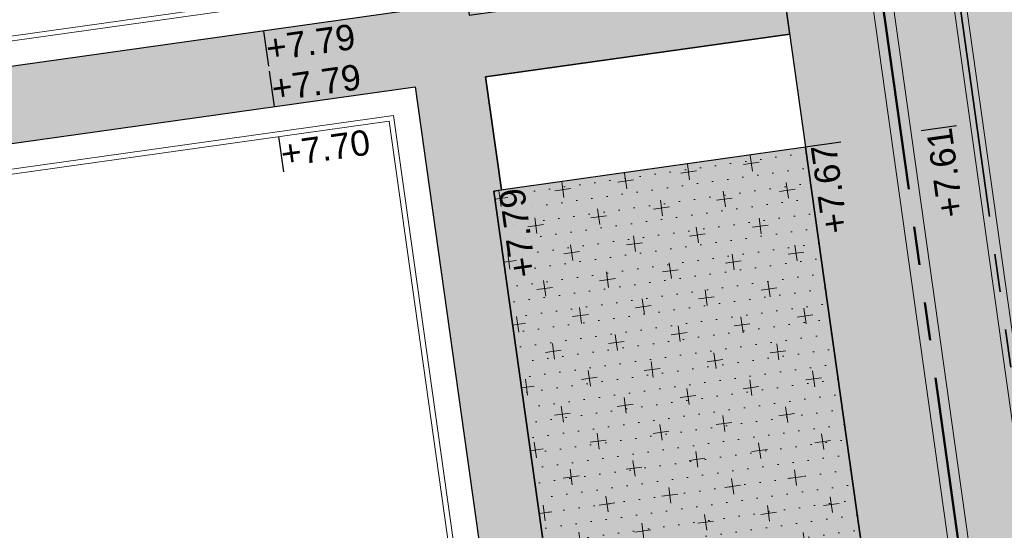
# Model space of a CAD drawing. Extents: x 98477 to 100410, y 398052 to 398969.
# Tile 5 of 256: x 98570 to 98589, y 398079 to 398089. Entities that reach past the tile are written whole.
import ezdxf
from ezdxf.enums import TextEntityAlignment as Align

# ---------------------------------------------------------------- set-up
doc = ezdxf.new("R2010")
doc.units = 0
for name, pattern in [('AL-MATERIAALS', [2, 1, -1]), ('AL-NUTSTRACE', [17, 5, -3.5, 0, -3.5, 5]), ('RI-DWA', [9.75, 4.5, -0.75, 0.75, -0.75, 0.75, -0.75, 0.75, -0.75]), ('RI-RWA', [8.25, 4.5, -0.75, 0.75, -0.75, 0.75, -0.75])]:
    doc.linetypes.add(name, pattern=pattern)
for name, color, linetype, lineweight in [('N-KO-kantbegrenzing grondwerk', 70, 'Continuous', 25), ('N-KO-kantverharding', 2, 'Continuous', 25), ('N-RI-DWA hoofdriool', 24, 'RI-DWA', 35), ('N-RI-DWA hoofdriool buiswand', 24, 'Continuous', 13), ('N-RI-RWA hoofdriool', 162, 'RI-RWA', 50), ('N-RI-RWA hoofdriool buiswand', 162, 'Continuous', 13), ("N-VH-arcering 'MAT' grijs 251", 251, 'Continuous', 18), ('N-VH-arcering halfverharding', 8, 'Continuous', 9), ('N-VH-arcering printbeton', 8, 'Continuous', 9), ('X-AL-hoogtelijn - Niv 1', 1, 'AL-HOOGTELIJN', 18), ('X-AL-materiaalscheiding', 1, 'AL-MATERIAALS', 18), ('X-AL-nutstrace VERWERKT', 252, 'AL-NUTSTRACE', 18), ('X-AL-planthoogte VERWERKT', 180, 'Continuous', 25)]:
    doc.layers.add(name, color=color, linetype=linetype, lineweight=lineweight)
doc.layers.add('X-AL-contourlijnen', color=30, linetype='Continuous', plot=False)
doc.layers.add('X-AL-hulplijn', color=30, linetype='Continuous', plot=False)
doc.styles.add('CS Annotative', font='arial.ttf')
doc.styles.get("Standard").update_dxf_attribs({"font": 'txt.shx'})
doc.linetypes.add('AL-HOOGTELIJN', pattern='A,10,-1.5,["H",Standard,S=0.9,R=0,X=-0.3,Y=-0.45],-1.5,30', length=43)

# ---------------------------------------------------------------- blocks, each defined once
blk = doc.blocks.new('*U157')
at = {"layer": 'X-AL-hulplijn', "flags": 128}
blk.add_lwpolyline([(0.3465938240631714, 0.04871058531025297), (-0.3465938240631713, -0.04871058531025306)], dxfattribs=at)
at = {"layer": 'X-AL-planthoogte VERWERKT', "linetype": 'Continuous', "style": 'CS Annotative'}
blk.add_attdef('HOOGTE-LINKS', text='', height=0.5, rotation=97.99999999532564, dxfattribs=at).set_placement((-1.455191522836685e-11, 0), align=Align.MIDDLE_RIGHT)
blk = doc.blocks.new('*U156')
at = {"layer": 'X-AL-hulplijn', "flags": 128}
blk.add_lwpolyline([(0.3465938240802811, 0.04871058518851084), (-0.3465938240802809, -0.04871058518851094)], dxfattribs=at)
at = {"layer": 'X-AL-planthoogte VERWERKT', "linetype": 'Continuous', "style": 'CS Annotative'}
blk.add_attdef('HOOGTE-LINKS', text='', height=0.5, rotation=97.99999997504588, dxfattribs=at).set_placement((0, 0), align=Align.MIDDLE_RIGHT)
blk = doc.blocks.new('*U161')
at = {"layer": 'X-AL-hulplijn', "flags": 128}
blk.add_lwpolyline([(-0.04871058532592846, 0.3465938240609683), (0.04871058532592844, -0.3465938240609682)], dxfattribs=at)
at = {"layer": 'X-AL-planthoogte VERWERKT', "linetype": 'Continuous', "style": 'CS Annotative'}
blk.add_attdef('HOOGTE-RECHTS', text='', height=0.4999999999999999, rotation=172.0000000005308, dxfattribs=at).set_placement((-1.010860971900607e-11, -1.04677717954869e-11), align=Align.MIDDLE_LEFT)

msp = doc.modelspace()

# ---------------------------------------------------------------- hatches: boundary and pattern name
at = {"layer": "N-VH-arcering 'MAT' grijs 251"}
h = msp.add_hatch(color=256, dxfattribs=at)
h.dxf.hatch_style = 1
edge = h.paths.add_edge_path()
edge.add_line((98801.70985258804, 398275.5025756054), (98759.07881222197, 398269.5111736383))
edge.add_arc((98758.55691309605, 398273.2246788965), 3.749999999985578, 188.0000000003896, 277.9999999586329, ccw=False)
edge.add_line((98754.84340783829, 398272.7027797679), (98754.7320693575, 398273.4949942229))
edge.add_arc((98759.43584268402, 398274.1560664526), 4.75000000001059, 98.00000000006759, 188.0000000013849, ccw=False)
edge.add_line((98758.77477045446, 398278.859839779), (98802.64364589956, 398285.0252081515))
edge.add_arc((98800.79960231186, 398298.1462600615), 13.24999999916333, 278.0000000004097, 315.3695932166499)
edge.add_arc((98814.32101528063, 398284.7981743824), 5.750000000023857, 97.99999999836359, 135.3695932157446, ccw=False)
edge.add_line((98813.52076995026, 398290.4922157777), (98817.94515990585, 398291.114023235))
edge.add_arc((98818.74540523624, 398285.4199818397), 5.750000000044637, 8.00000000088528, 97.99999999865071, ccw=False)
edge.add_line((98824.43944663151, 398286.2202271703), (98832.12180180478, 398231.5574297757))
edge.add_arc((98824.4472242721, 398230.4788382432), 7.74999999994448, -36.90337989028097, 8.000000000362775, ccw=False)
edge.add_line((98830.64450586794, 398225.8252159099), (98822.02531955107, 398214.3469478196))
edge.add_arc((98828.62242576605, 398209.3930917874), 8.249999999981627, 143.0966201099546, 188.000000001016)
edge.add_line((98820.45271419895, 398208.2449137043), (98820.95212056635, 398204.6914527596))
edge.add_line((98820.95212056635, 398204.6914527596), (98824.98814049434, 398175.9736787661))
edge.add_line((98824.98814049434, 398175.9736787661), (98826.34507822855, 398166.3185650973))
edge.add_arc((98829.56344945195, 398166.7708776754), 3.249999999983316, 187.9999999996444, 277.9999999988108)
edge.add_line((98830.01576203, 398163.552506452), (98845.49611657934, 398165.7281284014))
edge.add_line((98845.49611657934, 398165.7281284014), (98850.05134969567, 398166.3683246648))
edge.add_line((98850.05134969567, 398166.3683246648), (98871.26042709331, 398169.349066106))
edge.add_line((98871.26042709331, 398169.349066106), (98879.77673248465, 398170.5459547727))
edge.add_line((98879.77673248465, 398170.5459547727), (98895.91810200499, 398172.8144763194))
edge.add_line((98895.91810200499, 398172.8144763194), (98895.01347684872, 398179.2512187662))
edge.add_line((98895.01347684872, 398179.2512187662), (98835.84495974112, 398170.9356259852))
edge.add_arc((98835.18388751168, 398175.6393993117), 4.749999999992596, 188.0000000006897, 277.9999999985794, ccw=False)
edge.add_line((98830.48011418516, 398174.9783270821), (98825.97718274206, 398207.0183491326))
edge.add_arc((98833.65176027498, 398208.096940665), 7.750000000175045, 143.0966201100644, 188.0000000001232, ccw=False)
edge.add_line((98827.4544786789, 398212.7505629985), (98836.07366499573, 398224.2288310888))
edge.add_arc((98829.47655878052, 398229.1826871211), 8.250000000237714, 323.096620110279, 367.9999999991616)
edge.add_line((98837.64627034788, 398230.3308652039), (98837.34238794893, 398232.4931008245))
edge.add_line((98837.34238794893, 398232.4931008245), (98837.34238780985, 398232.493100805))
edge.add_line((98837.34238780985, 398232.493100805), (98829.68786739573, 398286.9578446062))
edge.add_arc((98835.38190879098, 398287.7580899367), 5.749999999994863, 97.99999999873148, 188.0000000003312, ccw=False)
edge.add_line((98834.58166346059, 398293.452131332), (98882.50500414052, 398300.1873176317))
edge.add_arc((98883.61838894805, 398292.2651730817), 8.000000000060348, 11.632034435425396, 97.9999999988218, ccw=False)
edge.add_line((98891.45409032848, 398293.8781776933), (98890.9995, 398296.0865))
edge.add_line((98890.9995, 398296.0865), (98889.023, 398305.688))
edge.add_line((98889.023, 398305.688), (98888.557, 398307.974))
edge.add_line((98888.557, 398307.974), (98887.38477368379, 398314.7597044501))
edge.add_arc((98879.50153614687, 398313.3978799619), 8.00000000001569, -82.00000000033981, 9.801079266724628, ccw=False)
edge.add_line((98880.6149209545, 398305.475735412), (98872.94460748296, 398304.3977431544))
edge.add_arc((98872.42270835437, 398308.1112484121), 3.749999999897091, 189.4265010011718, 278.00000000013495, ccw=False)
edge.add_arc((92946.7354543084, 397324.3039467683), 6003.049999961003, 9.42650100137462, 10.61166010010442)
edge.add_line((98847.1206531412, 398429.7738954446), (98842.31285519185, 398429.0982035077))
edge.add_arc((92946.7354539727, 397324.3039467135), 5998.200000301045, 9.428546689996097, 10.613773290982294, ccw=False)
edge.add_arc((98860.08948650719, 398306.4687901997), 3.840166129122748, -81.43407539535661, 6.657381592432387, ccw=False)
edge.add_line((98860.66146879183, 398302.6714605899), (98847.18483033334, 398300.7774425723))
edge.add_line((98847.18483033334, 398300.7774425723), (98842.62959721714, 398300.1372463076))
edge.add_line((98842.62959721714, 398300.1372463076), (98820.15051205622, 398296.9780169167))
edge.add_arc((98819.35026672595, 398302.672058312), 5.749999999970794, 187.9999999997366, 277.99999999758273, ccw=False)
edge.add_line((98813.65622533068, 398301.8718129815), (98812.30624625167, 398311.4774132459))
edge.add_line((98812.30624625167, 398311.4774132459), (98811.1093575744, 398319.9937186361))
edge.add_line((98811.1093575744, 398319.9937186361), (98809.24443803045, 398333.2633107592))
edge.add_line((98809.24443803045, 398333.2633107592), (98808.67382831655, 398337.3234098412))
edge.add_line((98808.67382831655, 398337.3234098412), (98807.71353391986, 398344.1562595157))
edge.add_line((98807.71353391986, 398344.1562595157), (98807.70657526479, 398344.2057729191))
edge.add_line((98807.70657526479, 398344.2057729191), (98811.66764753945, 398344.7624653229))
edge.add_line((98811.66764753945, 398344.7624653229), (98829.49247277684, 398347.2675811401))
edge.add_line((98829.49247277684, 398347.2675811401), (98831.96814294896, 398347.6155138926))
edge.add_line((98831.96814294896, 398347.6155138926), (98831.06351779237, 398354.0522563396))
edge.add_line((98831.06351779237, 398354.0522563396), (98828.58784762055, 398353.704323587))
edge.add_line((98828.58784762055, 398353.704323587), (98810.76302238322, 398351.1992077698))
edge.add_line((98810.76302238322, 398351.1992077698), (98806.80195010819, 398350.6425153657))
edge.add_line((98806.80195010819, 398350.6425153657), (98806.79499145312, 398350.6920287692))
edge.add_line((98806.79499145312, 398350.6920287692), (98805.14616655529, 398362.4240275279))
edge.add_line((98805.14616655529, 398362.4240275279), (98805.04836903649, 398363.119893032))
edge.add_line((98805.04836903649, 398363.119893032), (98803.99065346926, 398370.6459303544))
edge.add_line((98803.99065346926, 398370.6459303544), (98802.48758397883, 398381.3408254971))
edge.add_line((98802.48758397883, 398381.3408254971), (98801.4298684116, 398388.8668628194))
edge.add_line((98801.4298684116, 398388.8668628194), (98799.92679892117, 398399.561757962))
edge.add_line((98799.92679892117, 398399.561757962), (98798.86908335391, 398407.0877952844))
edge.add_line((98798.86908335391, 398407.0877952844), (98797.36601386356, 398417.7826904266))
edge.add_line((98797.36601386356, 398417.7826904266), (98796.79540414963, 398421.8427895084))
edge.add_line((98796.79540414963, 398421.8427895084), (98795.88382033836, 398428.3290453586))
edge.add_line((98795.88382033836, 398428.3290453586), (98795.87686168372, 398428.3785587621))
edge.add_line((98795.87686168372, 398428.3785587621), (98799.83793395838, 398428.9352511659))
edge.add_line((98799.83793395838, 398428.9352511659), (98817.66275919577, 398431.4403669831))
edge.add_line((98817.66275919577, 398431.4403669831), (98820.13842936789, 398431.7882997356))
edge.add_line((98820.13842936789, 398431.7882997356), (98819.2338042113, 398438.2250421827))
edge.add_line((98819.2338042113, 398438.2250421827), (98816.75813403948, 398437.87710943))
edge.add_line((98816.75813403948, 398437.87710943), (98798.93330880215, 398435.3719936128))
edge.add_line((98798.93330880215, 398435.3719936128), (98794.9722365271, 398434.8153012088))
edge.add_line((98794.9722365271, 398434.8153012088), (98794.96527787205, 398434.8648146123))
edge.add_line((98794.96527787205, 398434.8648146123), (98793.37870452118, 398446.1538705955))
edge.add_line((98793.37870452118, 398446.1538705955), (98792.73850825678, 398450.7091037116))
edge.add_line((98792.73850825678, 398450.7091037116), (98789.33816684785, 398474.9037900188))
edge.add_line((98789.33816684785, 398474.9037900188), (98783.89169246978, 398474.1383379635))
edge.add_line((98783.89169246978, 398474.1383379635), (98786.76317609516, 398453.7066703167))
edge.add_arc((98782.05940276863, 398453.0455980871), 4.750000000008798, -82.0000000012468, 7.999999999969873, ccw=False)
edge.add_line((98782.72047499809, 398448.3418247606), (98773.11487473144, 398446.9918456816))
edge.add_line((98773.11487473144, 398446.9918456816), (98764.5985693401, 398445.7949570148))
edge.add_line((98764.5985693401, 398445.7949570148), (98743.40683266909, 398442.8166526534))
edge.add_line((98743.40683266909, 398442.8166526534), (98734.89052727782, 398441.6197639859))
edge.add_line((98734.89052727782, 398441.6197639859), (98611.80020633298, 398424.3205475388))
edge.add_line((98611.80020633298, 398424.3205475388), (98607.65702311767, 398453.8008279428))
edge.add_arc((98611.6373665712, 398454.1216500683), 3.993251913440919, 101.39182936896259, 184.6081706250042, ccw=False)
edge.add_line((98610.84862924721, 398458.0362323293), (98611.83889731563, 398458.1754054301))
edge.add_line((98611.83889731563, 398458.1754054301), (98639.5664032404, 398462.0722522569))
edge.add_line((98639.5664032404, 398462.0722522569), (98641.54693937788, 398462.3505984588))
edge.add_line((98641.54693937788, 398462.3505984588), (98659.37176461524, 398464.8557142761))
edge.add_line((98659.37176461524, 398464.8557142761), (98661.84743478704, 398465.2036470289))
edge.add_line((98661.84743478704, 398465.2036470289), (98660.94280963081, 398471.6403894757))
edge.add_line((98660.94280963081, 398471.6403894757), (98649.90132066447, 398470.0886093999))
edge.add_line((98649.90132066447, 398470.0886093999), (98624.64948491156, 398466.5396953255))
edge.add_line((98624.64948491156, 398466.5396953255), (98622.66894877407, 398466.2613491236))
edge.add_line((98622.66894877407, 398466.2613491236), (98604.84412353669, 398463.7562333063))
edge.add_line((98604.84412353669, 398463.7562333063), (98602.86358739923, 398463.4778871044))
edge.add_line((98602.86358739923, 398463.4778871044), (98594.9414428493, 398462.3645022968))
edge.add_line((98594.9414428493, 398462.3645022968), (98576.27488975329, 398459.7410893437))
edge.add_line((98576.27488975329, 398459.7410893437), (98577.17951490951, 398453.3043468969))
edge.add_line((98577.17951490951, 398453.3043468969), (98578.1697829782, 398453.4435199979))
edge.add_line((98578.1697829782, 398453.4435199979), (98598.47059208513, 398456.2943364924))
edge.add_arc((98598.79151287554, 398452.3139562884), 3.993296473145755, 11.424909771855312, 94.60953932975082, ccw=False)
edge.add_line((98602.70568277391, 398453.1049624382), (98606.84886598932, 398423.6246820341))
edge.add_line((98606.84886598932, 398423.6246820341), (98548.81915716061, 398415.4691383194))
edge.add_arc((98548.15808493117, 398420.172911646), 4.750000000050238, 188.0000000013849, 277.99999999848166, ccw=False)
edge.add_line((98543.45431160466, 398419.5118394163), (98539.76818545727, 398445.7399897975))
edge.add_line((98539.76818545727, 398445.7399897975), (98538.97597100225, 398445.6286513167))
edge.add_line((98538.97597100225, 398445.6286513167), (98538.73241807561, 398447.361620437))
edge.add_line((98538.73241807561, 398447.361620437), (98534.77134580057, 398446.8049280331))
edge.add_line((98534.77134580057, 398446.8049280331), (98536.52992450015, 398434.2919904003))
edge.add_line((98536.52992450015, 398434.2919904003), (98537.17012076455, 398429.7367572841))
edge.add_line((98537.17012076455, 398429.7367572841), (98538.39484405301, 398421.0223982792))
edge.add_line((98538.39484405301, 398421.0223982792), (98539.03504031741, 398416.467165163))
edge.add_line((98539.03504031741, 398416.467165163), (98541.02521566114, 398402.30633178))
edge.add_line((98541.02521566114, 398402.30633178), (98541.66541192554, 398397.7510986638))
edge.add_line((98541.66541192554, 398397.7510986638), (98543.65558726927, 398383.5902652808))
edge.add_line((98543.65558726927, 398383.5902652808), (98544.29578353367, 398379.0350321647))
edge.add_line((98544.29578353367, 398379.0350321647), (98545.60401068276, 398369.7265123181))
edge.add_arc((98543.87104156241, 398369.4829593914), 1.750000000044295, -82.00000000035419, 7.99999999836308, ccw=False)
edge.add_line((98544.11459448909, 398367.7499902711), (98522.47723718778, 398364.7090580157))
edge.add_line((98522.47723718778, 398364.7090580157), (98523.21485462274, 398359.4606372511))
edge.add_line((98523.21485462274, 398359.4606372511), (98545.05026553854, 398362.5294041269))
edge.add_line((98545.05026553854, 398362.5294041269), (98549.60549865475, 398363.1696003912))
edge.add_line((98549.60549865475, 398363.1696003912), (98564.16243926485, 398365.2154449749))
edge.add_arc((98564.82351149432, 398360.5116716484), 4.749999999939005, 8.000000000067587, 97.99999999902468, ccw=False)
edge.add_line((98569.5272848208, 398361.172743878), (98576.49985717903, 398311.5603136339))
edge.add_arc((98571.7960838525, 398310.8992414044), 4.749999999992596, -82.0000000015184, 7.999999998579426, ccw=False)
edge.add_line((98572.45715608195, 398306.1954680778), (98563.84182388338, 398304.9846620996))
edge.add_line((98563.84182388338, 398304.9846620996), (98559.28659076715, 398304.3444658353))
edge.add_line((98559.28659076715, 398304.3444658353), (98541.0161448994, 398301.7767221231))
edge.add_line((98541.0161448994, 398301.7767221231), (98541.7537623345, 398296.5283013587))
edge.add_line((98541.7537623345, 398296.5283013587), (98553.88454617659, 398298.2331718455))
edge.add_arc((98554.12809910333, 398296.5002027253), 1.749999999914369, 7.999999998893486, 98.0000000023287, ccw=False)
edge.add_line((98555.86106822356, 398296.7437556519), (98557.35022040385, 398286.1478873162))
edge.add_line((98557.35022040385, 398286.1478873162), (98557.99041666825, 398281.5926542))
edge.add_line((98557.99041666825, 398281.5926542), (98560.13368242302, 398266.3425259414))
edge.add_line((98560.13368242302, 398266.3425259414), (98560.77387868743, 398261.7872928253))
edge.add_line((98560.77387868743, 398261.7872928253), (98562.9171444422, 398246.5371645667))
edge.add_line((98562.9171444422, 398246.5371645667), (98563.5573407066, 398241.9819314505))
edge.add_line((98563.5573407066, 398241.9819314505), (98565.70060646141, 398226.7318031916))
edge.add_line((98565.70060646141, 398226.7318031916), (98566.34080272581, 398222.1765700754))
edge.add_line((98566.34080272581, 398222.1765700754), (98567.56552601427, 398213.4622110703))
edge.add_line((98567.56552601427, 398213.4622110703), (98568.20572227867, 398208.9069779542))
edge.add_line((98568.20572227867, 398208.9069779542), (98576.53105717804, 398149.6691420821))
edge.add_line((98576.53105717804, 398149.6691420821), (98576.55610833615, 398149.4908938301))
edge.add_line((98576.55610833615, 398149.4908938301), (98535.4599834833, 398143.7152101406))
edge.add_line((98535.4599834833, 398143.7152101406), (98536.3465161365, 398137.4072025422))
edge.add_line((98536.3465161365, 398137.4072025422), (98537.33678420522, 398137.5463756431))
edge.add_line((98537.33678420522, 398137.5463756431), (98577.44264098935, 398143.1828862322))
edge.add_line((98577.44264098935, 398143.1828862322), (98578.76478544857, 398133.7753395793))
edge.add_line((98578.76478544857, 398133.7753395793), (98538.65892866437, 398128.1388289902))
edge.add_line((98538.65892866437, 398128.1388289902), (98537.66866059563, 398127.9996558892))
edge.add_line((98537.66866059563, 398127.9996558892), (98538.57328575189, 398121.5629134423))
edge.add_line((98538.57328575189, 398121.5629134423), (98579.66941060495, 398127.3385971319))
edge.add_line((98579.66941060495, 398127.3385971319), (98579.67636925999, 398127.2890837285))
edge.add_line((98579.67636925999, 398127.2890837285), (98580.7660946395, 398119.5352847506))
edge.add_line((98580.7660946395, 398119.5352847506), (98582.57534495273, 398106.6617998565))
edge.add_line((98582.57534495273, 398106.6617998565), (98583.06245080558, 398103.1958616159))
edge.add_line((98583.06245080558, 398103.1958616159), (98584.87170111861, 398090.3223767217))
edge.add_line((98584.87170111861, 398090.3223767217), (98585.35880697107, 398086.8564384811))
edge.add_line((98585.35880697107, 398086.8564384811), (98587.16805728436, 398073.9829535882))
edge.add_line((98587.16805728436, 398073.9829535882), (98588.14928671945, 398067.0011433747))
edge.add_arc((98585.92118356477, 398066.6880038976), 2.249999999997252, -71.05267843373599, 7.999999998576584, ccw=False)
edge.add_line((98586.6517556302, 398064.5599145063), (98587.08769329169, 398064.7095716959))
edge.add_line((98587.08769329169, 398064.7095716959), (98595.76511800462, 398067.6885274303))
edge.add_line((98595.76511800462, 398067.6885274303), (98596.09256923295, 398067.8009412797))
edge.add_arc((98595.36199716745, 398069.9290306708), 2.249999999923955, 187.9999999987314, 288.947321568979, ccw=False)
edge.add_line((98593.13389401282, 398069.6158911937), (98582.46560133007, 398145.5247379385))
edge.add_arc((98587.16937465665, 398146.1858101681), 4.750000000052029, 98.00000000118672, 187.9999999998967, ccw=False)
edge.add_line((98586.50830242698, 398150.8895834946), (98609.06670264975, 398154.0599598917))
edge.add_line((98609.06670264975, 398154.0599598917), (98621.30783352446, 398156.2004915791))
edge.add_line((98621.30783352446, 398156.2004915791), (98618.71337939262, 398174.6609919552))
edge.add_line((98618.71337939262, 398174.6609919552), (98600.88855415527, 398172.155876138))
edge.add_line((98600.88855415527, 398172.155876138), (98602.70587460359, 398159.2249692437))
edge.add_line((98602.70587460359, 398159.2249692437), (98585.67326382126, 398156.8311919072))
edge.add_arc((98585.08617653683, 398161.633146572), 4.837710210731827, 189.0296070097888, 276.97039299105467, ccw=False)
edge.add_line((98580.30841826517, 398160.8738930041), (98573.6350680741, 398208.3572469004))
edge.add_line((98573.6350680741, 398208.3572469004), (98572.71652560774, 398214.8930161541))
edge.add_line((98572.71652560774, 398214.8930161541), (98570.01656744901, 398234.1042166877))
edge.add_line((98570.01656744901, 398234.1042166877), (98569.09802498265, 398240.6399859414))
edge.add_line((98569.09802498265, 398240.6399859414), (98568.63179509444, 398243.9573839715))
edge.add_line((98568.63179509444, 398243.9573839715), (98568.16556520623, 398247.2747820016))
edge.add_arc((98572.86933853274, 398247.9358542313), 4.74999999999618, 98.00000000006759, 188.0000000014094, ccw=False)
edge.add_line((98572.20826630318, 398252.6396275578), (98597.85620928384, 398256.2442108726))
edge.add_line((98597.85620928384, 398256.2442108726), (98604.39197853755, 398257.1627533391))
edge.add_line((98604.39197853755, 398257.1627533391), (98619.64210679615, 398259.3060190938))
edge.add_line((98619.64210679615, 398259.3060190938), (98626.17787604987, 398260.2245615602))
edge.add_line((98626.17787604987, 398260.2245615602), (98639.44746817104, 398262.089481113))
edge.add_line((98639.44746817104, 398262.089481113), (98639.4969815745, 398262.096439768))
edge.add_line((98639.4969815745, 398262.096439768), (98640.05367397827, 398258.1353674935))
edge.add_line((98640.05367397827, 398258.1353674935), (98641.8629242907, 398245.2618825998))
edge.add_line((98641.8629242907, 398245.2618825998), (98642.14127049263, 398243.2813464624))
edge.add_line((98642.14127049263, 398243.2813464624), (98643.25465530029, 398235.3592019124))
edge.add_line((98643.25465530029, 398235.3592019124), (98644.5767997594, 398225.9516552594))
edge.add_line((98644.5767997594, 398225.9516552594), (98646.03811731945, 398215.5538405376))
edge.add_line((98646.03811731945, 398215.5538405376), (98646.38605007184, 398213.0781703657))
edge.add_line((98646.38605007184, 398213.0781703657), (98652.82279251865, 398213.9827955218))
edge.add_line((98652.82279251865, 398213.9827955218), (98652.47485976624, 398216.4584656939))
edge.add_line((98652.47485976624, 398216.4584656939), (98651.70940771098, 398221.904940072))
edge.add_line((98651.70940771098, 398221.904940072), (98651.43106150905, 398223.8854762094))
edge.add_line((98651.43106150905, 398223.8854762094), (98649.62181119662, 398236.758961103))
edge.add_line((98649.62181119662, 398236.758961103), (98649.34346499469, 398238.7394972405))
edge.add_line((98649.34346499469, 398238.7394972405), (98646.49041642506, 398259.0399926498))
edge.add_line((98646.49041642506, 398259.0399926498), (98645.93372402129, 398263.0010649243))
edge.add_line((98645.93372402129, 398263.0010649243), (98645.98323742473, 398263.0080235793))
edge.add_line((98645.98323742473, 398263.0080235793), (98654.39783815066, 398264.1906185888))
edge.add_line((98654.39783815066, 398264.1906185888), (98722.62535253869, 398273.7793704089))
edge.add_line((98722.62535253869, 398273.7793704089), (98731.14165792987, 398274.9762590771))
edge.add_line((98731.14165792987, 398274.9762590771), (98743.97026282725, 398276.7792019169))
edge.add_arc((98744.55735011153, 398271.9772472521), 4.837710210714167, 9.02960700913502, 96.9703929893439, ccw=False)
edge.add_line((98749.33510838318, 398272.73650082), (98750.7268393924, 398262.8338201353))
edge.add_line((98750.7268393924, 398262.8338201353), (98752.41029510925, 398263.0704144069))
edge.add_line((98752.41029510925, 398263.0704144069), (98756.96552822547, 398263.7106106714))
edge.add_line((98756.96552822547, 398263.7106106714), (98772.21565648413, 398265.8538764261))
edge.add_line((98772.21565648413, 398265.8538764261), (98776.77088960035, 398266.4940726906))
edge.add_line((98776.77088960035, 398266.4940726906), (98795.98209013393, 398269.1940308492))
edge.add_line((98795.98209013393, 398269.1940308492), (98800.53732325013, 398269.8342271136))
edge.add_line((98800.53732325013, 398269.8342271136), (98802.46834598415, 398270.1056146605))
edge.add_line((98802.46834598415, 398270.1056146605), (98801.70985258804, 398275.5025756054))
edge = h.paths.add_edge_path(flags=16)
edge.add_line((98744.0622075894, 398333.4636472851), (98751.98435213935, 398334.5770320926))
edge.add_line((98751.98435213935, 398334.5770320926), (98753.96600319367, 398334.8555349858))
edge.add_line((98753.96600319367, 398334.8555349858), (98764.36270300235, 398336.316695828))
edge.add_line((98764.36270300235, 398336.316695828), (98764.36270299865, 398336.3166958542))
edge.add_line((98764.36270299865, 398336.3166958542), (98766.34323913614, 398336.5950420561))
edge.add_line((98766.34323913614, 398336.5950420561), (98774.26538368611, 398337.7084268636))
edge.add_line((98774.26538368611, 398337.7084268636), (98774.24729118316, 398337.8371617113))
edge.add_line((98774.24729118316, 398337.8371617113), (98802.48973650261, 398341.8063785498))
edge.add_line((98802.48973650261, 398341.8063785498), (98803.0185942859, 398338.0433598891))
edge.add_line((98803.0185942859, 398338.0433598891), (98808.47417984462, 398299.2248515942))
edge.add_arc((98800.79960231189, 398298.1462600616), 7.750000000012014, -82.00000000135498, 8.000000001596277, ccw=False)
edge.add_line((98801.87819384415, 398290.4716825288), (98771.96746476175, 398286.2680036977))
edge.add_line((98771.96746476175, 398286.2680036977), (98767.41223164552, 398285.6278074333))
edge.add_line((98767.41223164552, 398285.6278074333), (98755.13290759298, 398283.9020609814))
edge.add_line((98755.13290759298, 398283.9020609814), (98746.61660220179, 398282.7051723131))
edge.add_line((98746.61660220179, 398282.7051723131), (98730.37620587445, 398280.4227334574))
edge.add_line((98730.37620587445, 398280.4227334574), (98721.85990048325, 398279.2258447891))
edge.add_line((98721.85990048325, 398279.2258447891), (98654.3282516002, 398269.7348904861))
edge.add_arc((98653.66717937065, 398274.4386638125), 4.749999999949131, 187.9999999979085, 277.9999999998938, ccw=False)
edge.add_line((98648.96340604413, 398273.7775915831), (98644.1340994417, 398308.1398935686))
edge.add_line((98644.1340994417, 398308.1398935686), (98642.93721077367, 398316.6561989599))
edge.add_line((98642.93721077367, 398316.6561989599), (98640.29988051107, 398335.4217788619))
edge.add_line((98640.29988051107, 398335.4217788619), (98638.12129075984, 398335.1155980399))
edge.add_line((98638.12129075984, 398335.1155980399), (98637.23004949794, 398334.990342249))
edge.add_line((98637.23004949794, 398334.990342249), (98635.05145974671, 398334.6841614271))
edge.add_line((98635.05145974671, 398334.6841614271), (98635.74036659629, 398329.7823344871))
edge.add_line((98635.74036659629, 398329.7823344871), (98636.93725526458, 398321.266029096))
edge.add_line((98636.93725526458, 398321.266029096), (98638.384655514, 398310.967241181))
edge.add_line((98638.384655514, 398310.967241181), (98639.02485177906, 398306.4120080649))
edge.add_line((98639.02485177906, 398306.4120080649), (98641.16811753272, 398291.1618798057))
edge.add_line((98641.16811753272, 398291.1618798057), (98642.36500620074, 398282.6455744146))
edge.add_line((98642.36500620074, 398282.6455744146), (98643.71498527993, 398273.0399741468))
edge.add_arc((98639.01121195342, 398272.3789019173), 4.749999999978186, -82.00000000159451, 7.999999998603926, ccw=False)
edge.add_line((98639.67228418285, 398267.6751285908), (98619.32227537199, 398264.8151213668))
edge.add_line((98619.32227537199, 398264.8151213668), (98614.27190822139, 398264.1053385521))
edge.add_line((98614.27190822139, 398264.1053385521), (98593.92189940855, 398261.2453313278))
edge.add_arc((98593.26082717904, 398265.9491046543), 4.750000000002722, 188.0000000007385, 277.9999999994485, ccw=False)
edge.add_line((98588.55705385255, 398265.2880324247), (98581.77932383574, 398313.5140873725))
edge.add_line((98581.77932383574, 398313.5140873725), (98580.58243516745, 398322.0303927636))
edge.add_line((98580.58243516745, 398322.0303927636), (98575.23122943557, 398360.1062000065))
edge.add_line((98575.23122943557, 398360.1062000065), (98574.59103317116, 398364.6614331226))
edge.add_line((98574.59103317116, 398364.6614331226), (98572.66348572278, 398378.3766458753))
edge.add_line((98572.66348572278, 398378.3766458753), (98571.18825085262, 398388.8734874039))
edge.add_line((98571.18825085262, 398388.8734874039), (98568.51612731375, 398407.8866343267))
edge.add_arc((98573.21990064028, 398408.5477065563), 4.750000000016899, 97.9999999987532, 188.0000000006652, ccw=False)
edge.add_line((98572.55882841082, 398413.2514798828), (98607.11918401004, 398418.1086211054))
edge.add_line((98607.11918401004, 398418.1086211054), (98607.61431804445, 398418.1782076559))
edge.add_line((98607.61431804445, 398418.1782076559), (98611.58353488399, 398389.9357623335))
edge.add_line((98611.58353488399, 398389.9357623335), (98611.454800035, 398389.9176698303))
edge.add_line((98611.454800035, 398389.9176698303), (98613.2640503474, 398377.0441849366))
edge.add_line((98613.2640503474, 398377.0441849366), (98613.33363689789, 398376.5490509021))
edge.add_line((98613.33363689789, 398376.5490509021), (98626.20712179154, 398378.3583012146))
edge.add_line((98626.20712179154, 398378.3583012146), (98628.18765792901, 398378.6366474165))
edge.add_line((98628.18765792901, 398378.6366474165), (98636.10980247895, 398379.7500322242))
edge.add_line((98636.10980247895, 398379.7500322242), (98648.36932117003, 398381.4729952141))
edge.add_line((98648.36932117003, 398381.4729952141), (98647.4646960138, 398387.9097376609))
edge.add_line((98647.4646960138, 398387.9097376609), (98634.59121112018, 398386.1004873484))
edge.add_line((98634.59121112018, 398386.1004873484), (98632.49184281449, 398385.8054403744))
edge.add_line((98632.49184281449, 398385.8054403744), (98619.73719008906, 398384.0128908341))
edge.add_line((98619.73719008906, 398384.0128908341), (98617.50908693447, 398383.6997513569))
edge.add_line((98617.50908693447, 398383.6997513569), (98612.56565838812, 398418.8740731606))
edge.add_line((98612.56565838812, 398418.8740731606), (98613.06079242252, 398418.943659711))
edge.add_line((98613.06079242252, 398418.943659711), (98667.57504960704, 398426.6051389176))
edge.add_line((98667.57504960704, 398426.6051389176), (98722.08930679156, 398434.2666181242))
edge.add_line((98722.08930679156, 398434.2666181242), (98726.14940587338, 398434.8372278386))
edge.add_line((98726.14940587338, 398434.8372278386), (98759.42241298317, 398439.51344403))
edge.add_line((98759.42241298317, 398439.51344403), (98763.48251206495, 398440.084053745))
edge.add_line((98763.48251206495, 398440.084053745), (98783.48592705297, 398442.8953503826))
edge.add_arc((98784.14699928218, 398438.191577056), 4.750000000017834, 8.000000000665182, 97.99999999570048, ccw=False)
edge.add_line((98788.85077260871, 398438.8526492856), (98795.6145853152, 398390.7256211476))
edge.add_arc((98790.91081198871, 398390.064548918), 4.749999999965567, -82.00000000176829, 8.000000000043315, ccw=False)
edge.add_line((98791.57188421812, 398385.3607755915), (98787.36324492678, 398384.7692899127))
edge.add_line((98787.36324492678, 398384.7692899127), (98774.48976003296, 398382.9600396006))
edge.add_line((98774.48976003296, 398382.9600396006), (98766.12199485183, 398381.7840268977))
edge.add_line((98766.12199485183, 398381.7840268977), (98766.07248144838, 398381.7770682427))
edge.add_line((98766.07248144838, 398381.7770682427), (98764.94517930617, 398389.7982395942))
edge.add_line((98764.94517930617, 398389.7982395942), (98762.09213076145, 398410.0987350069))
edge.add_line((98762.09213076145, 398410.0987350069), (98761.95295766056, 398411.0890030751))
edge.add_line((98761.95295766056, 398411.0890030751), (98755.5162152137, 398410.1843779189))
edge.add_line((98755.5162152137, 398410.1843779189), (98755.65538831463, 398409.1941098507))
edge.add_line((98755.65538831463, 398409.1941098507), (98758.50843688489, 398388.893614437))
edge.add_line((98758.50843688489, 398388.893614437), (98759.63573900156, 398380.8724430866))
edge.add_line((98759.63573900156, 398380.8724430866), (98759.5862255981, 398380.8654844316))
edge.add_line((98759.5862255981, 398380.8654844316), (98748.79230364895, 398379.3484976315))
edge.add_line((98748.79230364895, 398379.3484976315), (98744.23707053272, 398378.7083013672))
edge.add_line((98744.23707053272, 398378.7083013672), (98741.31577972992, 398378.2977407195))
edge.add_line((98741.31577972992, 398378.2977407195), (98735.86930535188, 398377.532288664))
edge.add_line((98735.86930535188, 398377.532288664), (98732.94801454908, 398377.1217280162))
edge.add_line((98732.94801454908, 398377.1217280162), (98728.39278143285, 398376.4815317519))
edge.add_line((98728.39278143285, 398376.4815317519), (98718.31915239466, 398375.0657755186))
edge.add_arc((98720.44154218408, 398359.9641874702), 15.25000000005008, 97.9999999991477, 128.0000000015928)
edge.add_line((98711.052704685, 398371.9813514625), (98707.24934533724, 398369.0098414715))
edge.add_line((98707.24934533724, 398369.0098414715), (98710.51235115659, 398364.8333844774))
edge.add_line((98710.51235115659, 398364.8333844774), (98713.62044188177, 398367.261691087))
edge.add_arc((98721.25410813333, 398357.3241039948), 12.53110121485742, 99.37790491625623, 127.53006232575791, ccw=False)
edge.add_line((98719.21222162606, 398369.6877279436), (98728.55711414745, 398371.001066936))
edge.add_line((98728.55711414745, 398371.001066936), (98733.11234726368, 398371.6412632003))
edge.add_line((98733.11234726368, 398371.6412632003), (98743.90626921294, 398373.1582500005))
edge.add_line((98743.90626921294, 398373.1582500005), (98752.42257460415, 398374.3551386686))
edge.add_line((98752.42257460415, 398374.3551386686), (98763.21649655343, 398375.8721254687))
edge.add_line((98763.21649655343, 398375.8721254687), (98767.77172966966, 398376.512321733))
edge.add_line((98767.77172966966, 398376.512321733), (98793.32064568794, 398380.102987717))
edge.add_arc((98793.7681908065, 398376.2908113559), 3.838357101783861, 9.304190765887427, 96.69580920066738, ccw=False)
edge.add_line((98797.55605007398, 398376.9113815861), (98799.60189465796, 398362.3544409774))
edge.add_line((98799.60189465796, 398362.3544409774), (98801.64078058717, 398347.8470137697))
edge.add_line((98801.64078058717, 398347.8470137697), (98801.71036713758, 398347.3518797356))
edge.add_line((98801.71036713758, 398347.3518797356), (98773.46792181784, 398343.3826628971))
edge.add_line((98773.46792181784, 398343.3826628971), (98773.36075853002, 398344.1451693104))
edge.add_line((98773.36075853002, 398344.1451693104), (98770.8850883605, 398343.7972365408))
edge.add_line((98770.8850883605, 398343.7972365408), (98758.01160346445, 398341.9879862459))
edge.add_line((98758.01160346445, 398341.9879862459), (98756.03106732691, 398341.7096400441))
edge.add_line((98756.03106732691, 398341.7096400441), (98743.15758242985, 398339.900389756))
edge.add_line((98743.15758242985, 398339.900389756), (98743.15758243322, 398339.9003897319))
edge.add_line((98743.15758243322, 398339.9003897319), (98742.16731436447, 398339.761216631))
edge.add_line((98742.16731436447, 398339.761216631), (98743.07193952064, 398333.3244741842))
edge.add_line((98743.07193952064, 398333.3244741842), (98744.0622075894, 398333.4636472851))
edge = h.paths.add_edge_path(flags=16)
edge.add_line((98545.99047331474, 398402.9031704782), (98545.73996173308, 398404.6856530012))
edge.add_arc((98550.44373505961, 398405.3467252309), 4.750000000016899, 98.00000000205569, 188.0000000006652, ccw=False)
edge.add_line((98549.78266282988, 398410.0504985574), (98557.70480737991, 398411.1638833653))
edge.add_arc((98558.36587960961, 398406.4601100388), 4.750000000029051, 8.000000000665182, 98.00000000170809, ccw=False)
edge.add_line((98563.06965293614, 398407.1211822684), (98563.35495779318, 398405.0911327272))
edge.add_line((98563.35495779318, 398405.0911327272), (98565.09462155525, 398392.7127818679))
edge.add_line((98565.09462155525, 398392.7127818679), (98565.44255430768, 398390.237111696))
edge.add_line((98565.44255430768, 398390.237111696), (98567.18221806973, 398377.8587608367))
edge.add_line((98567.18221806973, 398377.8587608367), (98567.46752292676, 398375.8287112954))
edge.add_arc((98562.76374960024, 398375.1676390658), 4.749999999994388, -82.00000000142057, 7.9999999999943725, ccw=False)
edge.add_line((98563.42482182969, 398370.4638657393), (98555.50267727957, 398369.3504809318))
edge.add_arc((98554.84160505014, 398374.0542542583), 4.749999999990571, 187.9999999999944, 277.99999999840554, ccw=False)
edge.add_line((98550.13783172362, 398373.3931820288), (98549.88732014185, 398375.1756645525))
edge.add_line((98549.88732014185, 398375.1756645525), (98548.07806982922, 398388.0491494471))
edge.add_line((98548.07806982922, 398388.0491494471), (98547.79972362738, 398390.0296855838))
edge.add_line((98547.79972362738, 398390.0296855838), (98545.99047331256, 398402.9031704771))
edge = h.paths.add_edge_path(flags=16)
edge.add_line((98580.97427237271, 398279.7231952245), (98580.69592617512, 398281.7037313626))
edge.add_line((98580.69592617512, 398281.7037313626), (98579.23460861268, 398292.1015460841))
edge.add_line((98579.23460861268, 398292.1015460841), (98578.55961907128, 398296.9043462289))
edge.add_arc((98573.85584574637, 398296.2432739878), 4.750000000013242, 8.000000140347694, 98.00000000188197)
edge.add_line((98573.19477351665, 398300.9470473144), (98565.5697093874, 398299.8754144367))
edge.add_arc((98566.23078161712, 398295.1716411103), 4.749999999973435, 98.00000000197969, 186.1903587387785)
edge.add_line((98561.5084782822, 398294.6594387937), (98561.50613232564, 398294.659109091))
edge.add_line((98561.50613232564, 398294.659109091), (98563.66331539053, 398279.3099540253))
edge.add_line((98563.66331539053, 398279.3099540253), (98563.94166159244, 398277.329417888))
edge.add_line((98563.94166159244, 398277.329417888), (98566.09884465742, 398261.9802628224))
edge.add_line((98566.09884465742, 398261.9802628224), (98566.10119061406, 398261.980592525))
edge.add_arc((98570.78174201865, 398262.7898752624), 4.749999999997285, 189.8096412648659, 277.9999999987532)
edge.add_line((98571.4428142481, 398258.0861019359), (98579.06787837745, 398259.1577348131))
edge.add_arc((98578.406806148, 398263.8615081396), 4.749999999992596, 277.9999999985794, 367.9999999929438)
edge.add_line((98583.11057947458, 398264.5225803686), (98582.43558993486, 398269.325380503))
edge.add_line((98582.43558993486, 398269.325380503), (98580.97427237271, 398279.7231952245))
edge = h.paths.add_edge_path(flags=16)
edge.add_line((98615.08128089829, 398162.7819088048), (98614.48868373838, 398166.998456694))
edge.add_arc((98612.75571461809, 398166.7549037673), 1.749999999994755, 8.000000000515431, 98.00000000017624)
edge.add_line((98612.51216169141, 398168.4878728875), (98608.55108941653, 398167.9311804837))
edge.add_arc((98608.79464234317, 398166.1982113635), 1.749999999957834, 97.99999999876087, 188.000000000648)
edge.add_line((98607.06167322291, 398165.9546584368), (98607.65427038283, 398161.7381105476))
edge.add_arc((98609.38723950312, 398161.9816634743), 1.749999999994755, 188.0000000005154, 277.999999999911)
edge.add_line((98609.6307924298, 398160.248694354), (98613.59186470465, 398160.8053867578))
edge.add_arc((98613.348311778, 398162.5383558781), 1.749999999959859, 277.9999999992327, 368.0000000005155)
h = msp.add_hatch(color=256, dxfattribs=at)
h.dxf.hatch_style = 1
h.paths.add_polyline_path([(98585.35880697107, 398086.8564384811), (98579.2191449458, 398085.9935652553), (98581.02839525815, 398073.1200803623), (98587.16805728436, 398073.9829535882)])
at = {"layer": 'N-VH-arcering halfverharding'}
h = msp.add_hatch(dxfattribs=at)
h.set_pattern_fill('CS-HALFVERHARDING', color=256)
h.set_pattern_definition([(8.00000000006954, (106814.1979388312, 479684.7794549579), (0.05727487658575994, 0.3109977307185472), [0, -0.3]), (8.00000000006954, (106814.1979388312, 479684.7794549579), (0.5319343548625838, 0.705900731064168), [0.3125, -0.9375]), (98.00000000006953, (106814.374414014, 479684.6464713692), (-0.705900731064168, 0.5319343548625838), [0.3125, -0.9375])])
h.paths.add_polyline_path([(98585.35880697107, 398086.8564384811), (98579.2191449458, 398085.9935652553), (98581.02839525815, 398073.1200803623), (98587.16805728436, 398073.9829535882)])
at = {"layer": 'N-VH-arcering printbeton'}
h = msp.add_hatch(dxfattribs=at)
h.set_pattern_fill('CS-PRINTBETON', color=256)
h.set_pattern_definition([(53.00000000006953, (19448.54779836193, 79321.54942094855), (-0.3993177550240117, 0.3009075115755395), []), (53.00000000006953, (19448.89439218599, 79321.59813153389), (-0.3993177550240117, 0.3009075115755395), [0.5, -0.2])])
edge = h.paths.add_edge_path()
edge.add_line((98579.66941060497, 398127.338597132), (98578.4315755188, 398127.1646307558))
edge.add_line((98578.4315755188, 398127.1646307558), (98579.00636042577, 398123.0748236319))
edge.add_line((98579.00636042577, 398123.0748236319), (98539.39563767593, 398117.5078995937))
edge.add_line((98539.39563767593, 398117.5078995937), (98539.6043973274, 398116.0224974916))
edge.add_line((98539.6043973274, 398116.0224974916), (98573.07545805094, 398120.7265483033))
edge.add_line((98573.07545805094, 398120.7265483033), (98575.51239971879, 398103.3970556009))
edge.add_line((98575.51239971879, 398103.3970556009), (98542.03992659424, 398098.692806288))
edge.add_line((98542.03992659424, 398098.692806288), (98542.24868624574, 398097.2074041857))
edge.add_line((98542.24868624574, 398097.2074041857), (98575.71974696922, 398101.9114549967))
edge.add_line((98575.71974696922, 398101.9114549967), (98577.4594107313, 398089.5331041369))
edge.add_line((98577.4594107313, 398089.5331041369), (98543.98835000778, 398084.8290533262))
edge.add_line((98543.98835000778, 398084.8290533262), (98544.19710965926, 398083.3436512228))
edge.add_line((98544.19710965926, 398083.3436512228), (98577.66817038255, 398088.0477020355))
edge.add_line((98577.66817038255, 398088.0477020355), (98580.10369964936, 398070.7180108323))
edge.add_line((98580.10369964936, 398070.7180108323), (98546.63263892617, 398066.0139600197))
edge.add_line((98546.63263892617, 398066.0139600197), (98546.84139857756, 398064.528557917))
edge.add_line((98546.84139857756, 398064.528557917), (98580.31245930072, 398069.2326087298))
edge.add_line((98580.31245930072, 398069.2326087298), (98581.13435726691, 398063.3845008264))
edge.add_arc((98552.10492340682, 398157.3244896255), 98.3230874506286, 287.1722499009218, 288.0588085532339)
edge.add_line((98582.58439211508, 398063.8449115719), (98581.79786140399, 398069.4413683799))
edge.add_line((98581.79786140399, 398069.4413683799), (98587.68995641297, 398070.2694483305))
edge.add_line((98587.68995641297, 398070.2694483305), (98587.48119676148, 398071.7548504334))
edge.add_line((98587.48119676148, 398071.7548504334), (98581.49007494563, 398070.9128531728))
edge.add_line((98581.49007494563, 398070.9128531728), (98581.1769354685, 398073.1409563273))
edge.add_line((98581.1769354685, 398073.1409563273), (98581.02839525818, 398073.1200803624))
edge.add_line((98581.02839525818, 398073.1200803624), (98579.21914494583, 398085.9935652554))
edge.add_line((98579.21914494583, 398085.9935652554), (98579.36768515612, 398086.0144412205))
edge.add_line((98579.36768515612, 398086.0144412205), (98579.05454567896, 398088.2425443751))
edge.add_line((98579.05454567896, 398088.2425443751), (98585.04566749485, 398089.0845416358))
edge.add_line((98585.04566749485, 398089.0845416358), (98584.87170111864, 398090.3223767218))
edge.add_line((98584.87170111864, 398090.3223767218), (98578.73203909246, 398089.4595034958))
edge.add_line((98578.73203909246, 398089.4595034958), (98576.92278877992, 398102.3329883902))
edge.add_line((98576.92278877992, 398102.3329883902), (98583.06245080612, 398103.1958616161))
edge.add_line((98583.06245080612, 398103.1958616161), (98582.8884844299, 398104.433696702))
edge.add_line((98582.8884844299, 398104.433696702), (98576.89736261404, 398103.5916994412))
edge.add_line((98576.89736261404, 398103.5916994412), (98576.5842231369, 398105.8198025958))
edge.add_line((98576.5842231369, 398105.8198025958), (98576.43568292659, 398105.7989266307))
edge.add_line((98576.43568292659, 398105.7989266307), (98574.62643261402, 398118.6724115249))
edge.add_line((98574.62643261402, 398118.6724115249), (98574.77497282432, 398118.6932874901))
edge.add_line((98574.77497282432, 398118.6932874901), (98574.46183334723, 398120.9213906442))
edge.add_line((98574.46183334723, 398120.9213906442), (98580.45295516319, 398121.763387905))
edge.add_line((98580.45295516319, 398121.763387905), (98579.66941060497, 398127.338597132))

# ---------------------------------------------------------------- linework, layer by layer
at = {"layer": 'N-KO-kantbegrenzing grondwerk', "flags": 128}
msp.add_lwpolyline([(98578.43157551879, 398127.1646307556), (98579.00636042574, 398123.0748236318), (98539.3956376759, 398117.5078995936), (98539.60439732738, 398116.0224974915), (98573.0754580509, 398120.7265483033), (98575.51239971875, 398103.3970556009), (98542.0399265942, 398098.6928062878), (98542.2486862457, 398097.2074041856), (98575.71974696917, 398101.9114549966), (98577.45941073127, 398089.5331041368), (98543.98835000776, 398084.8290533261), (98544.19710965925, 398083.3436512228), (98577.66817038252, 398088.0477020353), (98580.10369964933, 398070.7180108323), (98546.63263892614, 398066.0139600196), (98546.84139857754, 398064.5285579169), (98580.3124593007, 398069.2326087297), (98581.13435726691, 398063.3845008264, 0.003868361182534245), (98582.58439211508, 398063.8449115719), (98581.79786140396, 398069.4413683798), (98587.68995641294, 398070.2694483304)], format="xyb", dxfattribs=at)
msp.add_lwpolyline([(98585.04566749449, 398089.0845416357), (98579.05454567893, 398088.242544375), (98579.36768515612, 398086.0144412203)], dxfattribs=at)
at = {"layer": 'N-KO-kantverharding', "flags": 128}
msp.add_lwpolyline([(98579.67636925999, 398127.2890837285), (98580.76609464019, 398119.5352847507), (98574.626432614, 398118.6724115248), (98576.43568292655, 398105.7989266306), (98582.57534495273, 398106.6617998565), (98583.06245080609, 398103.1958616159), (98576.92278877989, 398102.3329883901), (98578.73203909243, 398089.4595034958), (98584.87170111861, 398090.3223767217), (98585.35880697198, 398086.8564384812), (98579.2191449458, 398085.9935652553), (98581.02839525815, 398073.1200803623), (98587.16805728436, 398073.9829535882), (98588.14928671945, 398067.0011433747, -0.3592961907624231), (98586.6517556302, 398064.5599145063), (98585.816, 398064.273)], format="xyb", dxfattribs=at)
at = {"layer": 'N-RI-DWA hoofdriool'}
msp.add_lwpolyline([(98581.57274291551, 398138.2256922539), (98590.95248802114, 398071.4853379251)], dxfattribs=at)
at = {"layer": 'N-RI-DWA hoofdriool buiswand', "flags": 128}
for points in [[(98581.44895940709, 398138.2082956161), (98590.82870451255, 398071.4679412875)], [(98581.69652642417, 398138.2430888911), (98591.07627152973, 398071.5027345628)]]:
    msp.add_lwpolyline(points, dxfattribs=at)
at = {"layer": 'N-RI-RWA hoofdriool'}
msp.add_lwpolyline([(98579.87858116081, 398139.5023347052), (98589.20544048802, 398073.1382822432)], dxfattribs=at)
at = {"layer": 'N-RI-RWA hoofdriool buiswand', "flags": 128}
for points in [[(98579.68052754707, 398139.4745000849), (98589.00738687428, 398073.110447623)], [(98580.07663477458, 398139.5301693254), (98589.40349410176, 398073.1661168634)]]:
    msp.add_lwpolyline(points, dxfattribs=at)
at = {"layer": 'X-AL-contourlijnen', "flags": 128}
for points in [[(98579.67636925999, 398127.2890837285), (98580.7660946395, 398119.5352847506), (98582.57534495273, 398106.6617998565), (98583.06245080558, 398103.1958616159), (98584.87170111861, 398090.3223767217), (98585.35880697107, 398086.8564384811), (98587.16805728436, 398073.9829535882), (98588.14928671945, 398067.0011433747, -0.3592961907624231), (98586.6517556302, 398064.5599145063), (98587.08769329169, 398064.7095716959), (98595.76511800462, 398067.6885274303), (98596.09256923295, 398067.8009412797, -0.4713496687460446), (98593.13389401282, 398069.6158911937), (98582.46560133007, 398145.5247379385, -0.4142135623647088)], [(98577.4594107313, 398089.5331041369), (98543.98835000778, 398084.8290533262), (98544.19710965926, 398083.3436512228), (98577.66817038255, 398088.0477020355), (98580.10369964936, 398070.7180108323), (98546.63263892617, 398066.0139600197), (98546.84139857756, 398064.528557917), (98580.31245930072, 398069.2326087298), (98581.13435726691, 398063.3845008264, 0.003868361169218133), (98582.58439211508, 398063.8449115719), (98581.79786140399, 398069.4413683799), (98587.68995641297, 398070.2694483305), (98587.48119676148, 398071.7548504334), (98581.49007494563, 398070.9128531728), (98581.1769354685, 398073.1409563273), (98581.02839525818, 398073.1200803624), (98579.21914494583, 398085.9935652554), (98579.36768515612, 398086.0144412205), (98579.05454567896, 398088.2425443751), (98585.04566749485, 398089.0845416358), (98584.87170111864, 398090.3223767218)]]:
    msp.add_lwpolyline(points, format="xyb", dxfattribs=at)
msp.add_lwpolyline([(98585.35880697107, 398086.8564384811), (98579.2191449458, 398085.9935652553), (98581.02839525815, 398073.1200803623), (98587.16805728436, 398073.9829535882)], close=True, dxfattribs=at)
at = {"layer": 'X-AL-hoogtelijn - Niv 1', "flags": 128}
for points in [[(98542.31827279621, 398096.7122701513), (98575.29419948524, 398101.3467344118), (98576.8946901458, 398089.9586516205), (98543.91876345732, 398085.3241873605)], [(98544.26669620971, 398082.8485171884), (98577.24262289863, 398087.4829814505), (98579.53897906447, 398071.1435583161), (98546.56305237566, 398066.509094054)]]:
    msp.add_lwpolyline(points, dxfattribs=at)
for points in [[(98543.90484614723, 398085.4232141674), (98542.3321901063, 398096.6132433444), (98575.20908998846, 398101.2337902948), (98576.78174602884, 398090.0437611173)], [(98546.54913506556, 398066.6081208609), (98579.42603494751, 398071.2286678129), (98577.15751340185, 398087.3700373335), (98544.2806135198, 398082.7494903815)]]:
    msp.add_lwpolyline(points, close=True, dxfattribs=at)
at = {"layer": 'X-AL-materiaalscheiding', "flags": 128}
msp.add_lwpolyline([(98585.35880697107, 398086.8564384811), (98587.16805728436, 398073.9829535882)], dxfattribs=at)
at = {"layer": 'X-AL-nutstrace VERWERKT', "const_width": 1.5, "flags": 128}
msp.add_lwpolyline([(98544.09272983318, 398084.0863522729), (98578.30649160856, 398088.8947829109), (98573.7137792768, 398121.5736291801)], dxfattribs=at)

# ---------------------------------------------------------------- block references
at = {"layer": 'X-AL-planthoogte VERWERKT'}
ref = msp.add_blockref('*U161', (98574.73537072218, 398088.7968256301), dxfattribs=at)
ref.add_attrib('HOOGTE-RECHTS', '+7.79', dxfattribs={"linetype": 'Continuous', "height": 0.5, "rotation": 7.999999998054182, "style": 'CS Annotative'}).set_placement((98574.73537072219, 398088.7968256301), align=Align.MIDDLE_LEFT)
ref = msp.add_blockref('*U161', (98574.84670920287, 398088.0046111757), dxfattribs=at)
ref.add_attrib('HOOGTE-RECHTS', '+7.79', dxfattribs={"linetype": 'Continuous', "height": 0.5, "rotation": 7.999999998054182, "style": 'CS Annotative'}).set_placement((98574.84670920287, 398088.0046111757), align=Align.MIDDLE_LEFT)
for name, p, values in [('*U157', (98587.98301735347, 398087.2252471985), {'HOOGTE-LINKS': '+7.61'}), ('*U156', (98585.70540079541, 398086.9051490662), {'HOOGTE-LINKS': '+7.67'}), ('*U156', (98579.5657387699, 398086.0422758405), {'HOOGTE-LINKS': '+7.79'})]:
    msp.add_blockref(name, p, dxfattribs=at).add_auto_attribs(values)
ref = msp.add_blockref('*U161', (98575.02763423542, 398086.7172626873), dxfattribs=at)
ref.add_attrib('HOOGTE-RECHTS', '+7.70', dxfattribs={"linetype": 'Continuous', "height": 0.5, "rotation": 7.999999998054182, "style": 'CS Annotative'}).set_placement((98575.02763423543, 398086.7172626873), align=Align.MIDDLE_LEFT)

doc.saveas('drawing.dxf')
